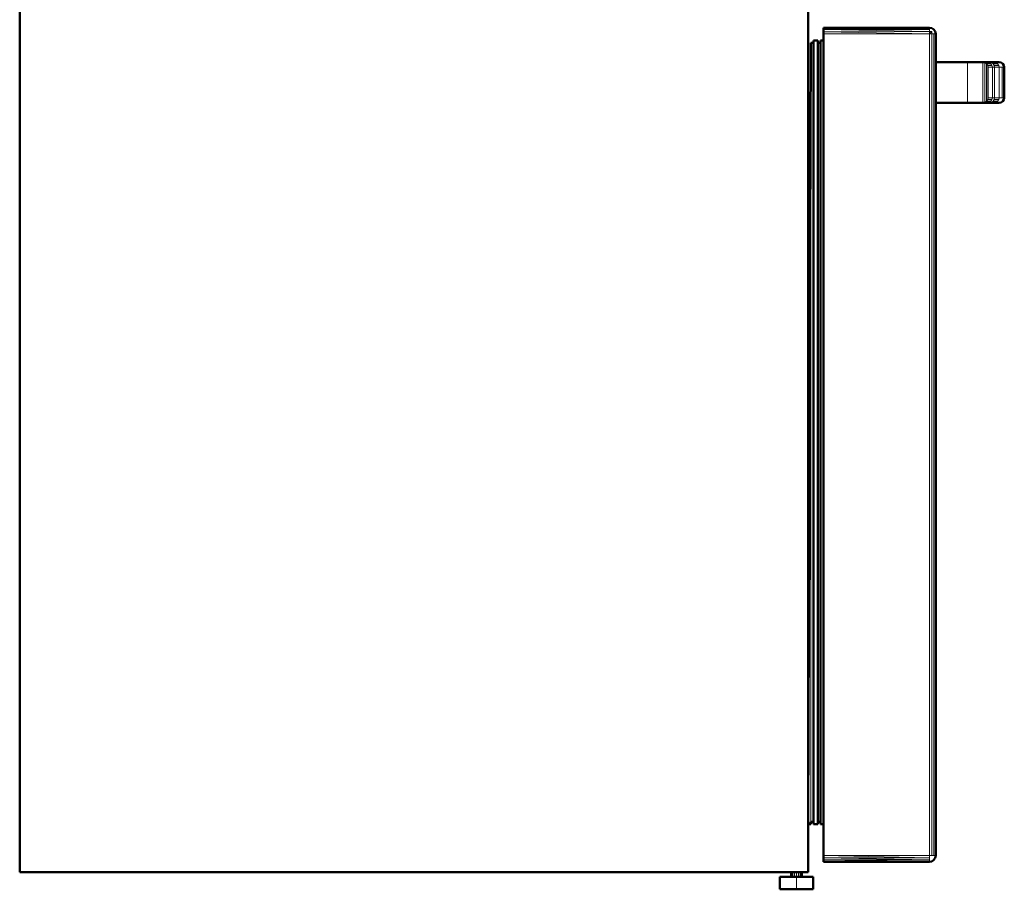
# Model space of a CAD drawing. Header units: inches. Extents: x 9 to 197, y 2 to 73.
# Tile 5 of 8: x 118 to 148, y 2 to 29. Entities that reach past the tile are written whole.
import ezdxf

# ---------------------------------------------------------------- set-up
doc = ezdxf.new("R2010")
doc.units = ezdxf.units.IN
doc.header["$MEASUREMENT"] = 0
doc.layers.add('Default', color=7, linetype='Continuous')

msp = doc.modelspace()

# ---------------------------------------------------------------- linework, layer by layer
at = {"layer": 'Default', "color": 254, "lineweight": 0, "true_color": 0xcccccc, "transparency": 33554687}
for p, q in [((118.094, 2.412), (118.094, 73.175)), ((142.383, 72.361), (142.384, 3.889)), ((142.859, 28.05), (142.859, 28.247)), ((142.859, 28.247), (146.121, 28.247)), ((146.121, 28.247), (146.121, 2.923)), ((142.467, 3.964), (142.467, 27.975)), ((142.467, 27.975), (142.55, 27.975)), ((142.55, 27.975), (142.55, 28.05)), ((142.55, 28.05), (142.684, 28.05)), ((142.55, 27.975), (142.55, 3.964)), ((142.55, 3.964), (142.55, 27.975)), ((142.684, 28.05), (142.684, 27.975)), ((142.684, 3.964), (142.684, 27.975)), ((142.684, 27.975), (142.767, 27.975)), ((142.684, 27.975), (142.684, 3.964)), ((142.767, 28.05), (142.859, 28.05)), ((142.767, 27.975), (142.767, 28.05)), ((142.767, 27.975), (142.767, 3.964)), ((142.767, 3.964), (142.767, 27.975)), ((142.859, 3.889), (142.859, 28.05)), ((142.859, 28.05), (142.859, 3.889)), ((146.313, 26.129), (146.313, 27.375)), ((146.313, 27.375), (147.293, 27.375)), ((147.293, 27.375), (147.293, 26.129)), ((147.293, 26.129), (147.293, 27.375)), ((147.293, 27.375), (147.767, 27.375)), ((147.767, 27.375), (147.767, 26.129)), ((147.293, 26.129), (146.313, 26.129)), ((147.767, 26.129), (147.293, 26.129)), ((142.55, 3.964), (142.467, 3.964)), ((142.55, 3.889), (142.55, 3.964)), ((142.767, 3.964), (142.684, 3.964)), ((142.684, 3.964), (142.684, 3.889)), ((142.767, 3.889), (142.767, 3.964)), ((142.384, 3.889), (142.383, 2.412)), ((142.684, 3.889), (142.55, 3.889)), ((142.859, 3.889), (142.767, 3.889)), ((142.859, 2.923), (142.859, 3.889)), ((146.121, 2.923), (142.859, 2.923)), ((141.861, 2.412), (118.094, 2.412)), ((141.874, 2.412), (141.861, 2.412)), ((141.909, 2.412), (141.874, 2.412)), ((141.962, 2.412), (141.909, 2.412)), ((142.025, 2.412), (141.962, 2.412)), ((142.088, 2.412), (142.025, 2.412)), ((142.141, 2.412), (142.088, 2.412)), ((142.176, 2.412), (142.141, 2.412)), ((142.189, 2.412), (142.176, 2.412)), ((142.383, 2.412), (142.189, 2.412))]:
    msp.add_line(p, q, dxfattribs=at).dxf.unprotected_set("ltscale", 0)
at = {"layer": 'Default', "color": 7, "lineweight": 50, "ltscale": 16.742304, "transparency": 33554687}
for p, q in [((118.094, 73.175), (118.094, 2.412)), ((142.384, 3.889), (142.383, 72.361)), ((146.121, 28.439), (142.859, 28.439)), ((142.859, 28.439), (142.859, 28.425)), ((142.859, 28.425), (142.859, 28.383)), ((142.859, 28.383), (142.859, 28.318)), ((142.859, 28.318), (142.859, 28.247)), ((142.859, 28.247), (142.859, 28.05)), ((146.194, 28.424), (146.121, 28.439)), ((146.256, 28.383), (146.194, 28.424)), ((146.298, 28.321), (146.256, 28.383)), ((146.313, 28.247), (146.298, 28.321)), ((146.313, 27.375), (146.313, 28.247)), ((142.384, 3.889), (142.467, 27.975)), ((142.55, 27.975), (142.467, 27.975)), ((142.684, 28.05), (142.55, 28.05)), ((142.55, 28.05), (142.55, 27.975)), ((142.55, 27.975), (142.55, 3.964)), ((142.684, 27.975), (142.684, 28.05)), ((142.767, 27.975), (142.684, 27.975)), ((142.684, 3.964), (142.684, 27.975)), ((142.859, 28.05), (142.767, 28.05)), ((142.767, 28.05), (142.767, 27.975)), ((142.767, 27.975), (142.767, 3.964)), ((142.859, 28.05), (142.859, 3.889)), ((146.313, 26.129), (146.313, 27.375)), ((147.293, 27.375), (146.313, 27.375)), ((147.293, 27.375), (147.767, 27.375)), ((147.767, 27.375), (147.903, 27.375)), ((147.974, 27.375), (147.903, 27.375)), ((148.111, 27.375), (147.974, 27.375)), ((148.208, 27.375), (148.111, 27.375)), ((148.259, 27.375), (148.208, 27.375)), ((148.259, 27.375), (148.272, 27.375)), ((148.316, 27.364), (148.259, 27.375)), ((148.329, 27.364), (148.272, 27.375)), ((148.329, 27.364), (148.316, 27.364)), ((148.381, 27.329), (148.329, 27.364)), ((148.416, 27.277), (148.381, 27.329)), ((148.427, 27.22), (148.416, 27.277)), ((148.427, 26.284), (148.427, 27.22)), ((146.313, 2.923), (146.313, 26.129)), ((146.313, 26.129), (147.293, 26.129)), ((147.293, 26.129), (147.767, 26.129)), ((147.767, 26.129), (147.903, 26.129)), ((147.974, 26.129), (147.903, 26.129)), ((148.111, 26.129), (147.974, 26.129)), ((148.111, 26.129), (148.208, 26.129)), ((148.208, 26.129), (148.259, 26.129)), ((148.316, 26.14), (148.259, 26.129)), ((148.259, 26.129), (148.272, 26.129)), ((148.272, 26.129), (148.329, 26.14)), ((148.329, 26.14), (148.316, 26.14)), ((148.329, 26.14), (148.381, 26.175)), ((148.381, 26.175), (148.416, 26.227)), ((148.416, 26.227), (148.427, 26.284)), ((142.467, 3.964), (142.55, 3.964)), ((142.467, 3.889), (142.467, 3.964)), ((142.55, 3.964), (142.55, 3.889)), ((142.684, 3.964), (142.767, 3.964)), ((142.684, 3.889), (142.684, 3.964)), ((142.767, 3.964), (142.767, 3.889)), ((142.383, 2.412), (142.384, 3.889)), ((142.384, 3.889), (142.467, 3.889)), ((142.55, 3.889), (142.684, 3.889)), ((142.767, 3.889), (142.859, 3.889)), ((142.859, 3.889), (142.859, 2.923)), ((142.859, 2.923), (142.859, 2.852)), ((142.859, 2.852), (142.859, 2.788)), ((142.859, 2.788), (142.859, 2.745)), ((142.859, 2.745), (142.859, 2.732)), ((142.859, 2.732), (146.121, 2.732)), ((146.121, 2.732), (146.194, 2.746)), ((146.194, 2.746), (146.256, 2.788)), ((146.256, 2.788), (146.298, 2.85)), ((146.298, 2.85), (146.313, 2.923)), ((118.094, 2.412), (141.861, 2.412)), ((141.861, 2.266), (141.511, 2.266)), ((141.511, 2.266), (141.511, 1.884)), ((141.861, 2.412), (141.861, 2.266)), ((141.874, 2.412), (141.861, 2.412)), ((141.874, 2.266), (141.861, 2.266)), ((141.909, 2.412), (141.874, 2.412)), ((141.874, 2.266), (141.909, 2.266)), ((141.962, 2.412), (141.909, 2.412)), ((141.909, 2.266), (141.962, 2.266)), ((142.025, 2.412), (141.962, 2.412)), ((141.962, 2.266), (142.025, 2.266)), ((142.088, 2.412), (142.025, 2.412)), ((142.025, 2.266), (142.088, 2.266)), ((142.141, 2.412), (142.088, 2.412)), ((142.088, 2.266), (142.141, 2.266)), ((142.176, 2.412), (142.141, 2.412)), ((142.141, 2.266), (142.176, 2.266)), ((142.189, 2.412), (142.176, 2.412)), ((142.176, 2.266), (142.189, 2.266)), ((142.189, 2.412), (142.383, 2.412)), ((142.189, 2.412), (142.189, 2.266)), ((142.54, 2.266), (142.189, 2.266)), ((142.54, 2.266), (142.54, 1.884)), ((141.511, 1.884), (142.025, 1.884)), ((142.025, 1.884), (142.54, 1.884))]:
    msp.add_line(p, q, dxfattribs=at)
at = {"layer": 'Default', "color": 252, "lineweight": 0, "true_color": 0x8f8f8f, "transparency": 33554687}
for p, q in [((146.121, 28.424), (142.859, 28.439)), ((142.859, 28.439), (146.121, 28.439)), ((142.859, 28.425), (146.121, 28.424)), ((146.121, 28.383), (142.859, 28.425)), ((146.121, 28.439), (146.121, 28.424)), ((146.121, 28.424), (146.121, 28.383)), ((146.256, 2.923), (146.256, 28.247)), ((146.256, 28.247), (146.298, 28.247)), ((146.298, 2.923), (146.298, 28.247)), ((146.298, 28.247), (146.313, 28.247)), ((146.298, 28.247), (146.298, 2.923)), ((146.313, 28.247), (146.313, 27.375)), ((146.313, 27.375), (146.313, 26.129)), ((146.313, 26.129), (146.313, 2.923)), ((146.121, 2.746), (142.859, 2.788)), ((142.859, 2.788), (146.121, 2.788)), ((146.121, 2.788), (146.121, 2.746)), ((146.298, 2.923), (146.256, 2.923)), ((146.313, 2.923), (146.298, 2.923)), ((141.874, 2.266), (141.874, 2.412)), ((141.874, 2.412), (141.909, 2.412)), ((141.909, 2.266), (141.874, 2.266)), ((141.909, 2.412), (141.909, 2.266)), ((142.141, 2.266), (142.141, 2.412)), ((142.141, 2.412), (142.176, 2.412)), ((142.176, 2.266), (142.141, 2.266)), ((142.176, 2.412), (142.176, 2.266)), ((142.176, 2.266), (142.176, 2.412)), ((142.176, 2.412), (142.189, 2.412)), ((142.189, 2.266), (142.176, 2.266)), ((142.189, 2.412), (142.189, 2.266))]:
    msp.add_line(p, q, dxfattribs=at).dxf.unprotected_set("ltscale", 0)
at = {"layer": 'Default', "color": 252, "lineweight": 0, "true_color": 0x8e8e8e, "transparency": 33554687}
for p, q in [((142.859, 28.383), (142.859, 28.425)), ((142.859, 28.425), (146.121, 28.383)), ((146.121, 28.383), (142.859, 28.383)), ((142.859, 2.745), (142.859, 2.788)), ((142.859, 2.788), (146.121, 2.746)), ((146.121, 2.746), (142.859, 2.745)), ((142.859, 2.745), (146.121, 2.732)), ((142.859, 2.732), (142.859, 2.745)), ((146.121, 2.732), (142.859, 2.732))]:
    msp.add_line(p, q, dxfattribs=at).dxf.unprotected_set("ltscale", 0)
at = {"layer": 'Default', "color": 253, "lineweight": 0, "true_color": 0xb5b5b5, "transparency": 33554687}
for p, q in [((142.859, 28.383), (146.121, 28.383)), ((146.121, 28.321), (142.859, 28.383)), ((142.859, 28.383), (146.121, 28.321)), ((142.859, 28.318), (142.859, 28.383)), ((146.121, 28.321), (142.859, 28.318)), ((146.121, 28.383), (146.121, 28.321)), ((146.194, 2.923), (146.194, 28.247)), ((146.194, 28.247), (146.256, 28.247)), ((146.256, 28.247), (146.256, 2.923)), ((146.121, 2.788), (142.859, 2.852)), ((142.859, 2.852), (146.121, 2.85)), ((142.859, 2.788), (142.859, 2.852)), ((142.859, 2.852), (146.121, 2.788)), ((146.121, 2.788), (142.859, 2.788)), ((146.121, 2.85), (146.121, 2.788)), ((146.256, 2.923), (146.194, 2.923)), ((141.909, 2.266), (141.909, 2.412)), ((141.909, 2.412), (141.962, 2.412)), ((141.962, 2.266), (141.909, 2.266)), ((141.962, 2.412), (141.962, 2.266)), ((142.088, 2.266), (142.088, 2.412)), ((142.088, 2.412), (142.141, 2.412)), ((142.141, 2.266), (142.088, 2.266)), ((142.141, 2.412), (142.141, 2.266))]:
    msp.add_line(p, q, dxfattribs=at).dxf.unprotected_set("ltscale", 0)
at = {"layer": 'Default', "color": 9, "lineweight": 0, "true_color": 0xc9c9c9, "transparency": 33554687}
for p, q in [((142.859, 28.318), (146.121, 28.321)), ((142.859, 28.247), (142.859, 28.318)), ((142.859, 28.318), (146.121, 28.247)), ((146.121, 28.247), (142.859, 28.318)), ((146.121, 28.247), (142.859, 28.247)), ((146.121, 28.321), (146.121, 28.247)), ((146.121, 2.923), (146.121, 28.247)), ((146.121, 28.247), (146.194, 28.247)), ((146.194, 28.247), (146.194, 2.923)), ((147.767, 26.129), (147.767, 27.375)), ((147.767, 27.375), (147.825, 27.364)), ((147.825, 27.364), (147.825, 26.14)), ((147.825, 26.14), (147.767, 26.129)), ((146.121, 2.85), (142.859, 2.923)), ((142.859, 2.923), (146.121, 2.923)), ((142.859, 2.852), (142.859, 2.923)), ((142.859, 2.923), (146.121, 2.85)), ((146.121, 2.85), (142.859, 2.852)), ((146.194, 2.923), (146.121, 2.923)), ((146.121, 2.923), (146.121, 2.85)), ((141.962, 2.266), (141.962, 2.412)), ((141.962, 2.412), (142.025, 2.412)), ((142.025, 2.266), (141.962, 2.266)), ((142.025, 2.412), (142.025, 2.266)), ((142.025, 2.266), (142.025, 2.412)), ((142.025, 2.412), (142.088, 2.412)), ((142.088, 2.266), (142.025, 2.266)), ((142.088, 2.412), (142.088, 2.266))]:
    msp.add_line(p, q, dxfattribs=at).dxf.unprotected_set("ltscale", 0)
at = {"layer": 'Default', "color": 9, "lineweight": 0, "true_color": 0xc6c6c6, "transparency": 33554687}
for p, q in [((146.121, 28.247), (146.121, 28.321)), ((146.121, 28.321), (146.193, 28.319)), ((146.121, 28.247), (146.193, 28.319)), ((146.193, 28.319), (146.121, 28.247)), ((146.194, 28.247), (146.121, 28.247)), ((146.193, 28.319), (146.194, 28.247))]:
    msp.add_line(p, q, dxfattribs=at).dxf.unprotected_set("ltscale", 0)
at = {"layer": 'Default', "color": 250, "lineweight": 0, "true_color": 0x444444, "transparency": 33554687}
for p, q in [((142.384, 3.889), (142.467, 27.975)), ((142.467, 27.975), (142.467, 3.964)), ((142.384, 3.889), (142.467, 3.964)), ((142.467, 3.964), (142.384, 3.889)), ((142.467, 3.964), (142.467, 3.889)), ((142.467, 3.889), (142.384, 3.889))]:
    msp.add_line(p, q, dxfattribs=at).dxf.unprotected_set("ltscale", 0)
at = {"layer": 'Default', "color": 9, "lineweight": 0, "true_color": 0xb7b7b7, "transparency": 33554687}
for p, q in [((147.825, 26.14), (147.825, 27.364)), ((147.825, 27.364), (147.88, 27.33)), ((147.88, 27.33), (147.88, 26.174)), ((147.88, 26.174), (147.825, 26.14))]:
    msp.add_line(p, q, dxfattribs=at).dxf.unprotected_set("ltscale", 0)
at = {"layer": 'Default', "color": 251, "lineweight": 0, "true_color": 0x484848, "transparency": 33554687}
for p, q in [((147.88, 27.33), (147.825, 27.364)), ((147.825, 27.364), (147.96, 27.364)), ((148.012, 27.329), (147.88, 27.33)), ((147.96, 27.364), (148.012, 27.329)), ((148.266, 26.284), (148.266, 27.22)), ((148.266, 27.22), (148.363, 27.22)), ((148.363, 27.22), (148.363, 26.284)), ((147.825, 26.14), (147.88, 26.174)), ((147.96, 26.14), (147.825, 26.14)), ((147.88, 26.174), (148.012, 26.175)), ((148.012, 26.175), (147.96, 26.14)), ((148.363, 26.284), (148.266, 26.284))]:
    msp.add_line(p, q, dxfattribs=at).dxf.unprotected_set("ltscale", 0)
at = {"layer": 'Default', "color": 252, "lineweight": 0, "true_color": 0x939393, "transparency": 33554687}
for p, q in [((147.88, 26.174), (147.88, 27.33)), ((147.88, 27.33), (147.918, 27.277)), ((147.918, 27.277), (147.918, 26.226)), ((147.918, 26.226), (147.88, 26.174))]:
    msp.add_line(p, q, dxfattribs=at).dxf.unprotected_set("ltscale", 0)
at = {"layer": 'Default', "color": 251, "lineweight": 0, "true_color": 0x4b4b4b, "transparency": 33554687}
for p, q in [((147.918, 27.277), (147.88, 27.33)), ((147.88, 27.33), (148.012, 27.329)), ((148.012, 27.329), (148.047, 27.277)), ((148.047, 27.277), (147.918, 27.277)), ((148.058, 26.284), (148.058, 27.22)), ((148.058, 27.22), (148.129, 27.22)), ((148.129, 27.22), (148.129, 26.284)), ((147.88, 26.174), (147.918, 26.226)), ((148.012, 26.175), (147.88, 26.174)), ((147.918, 26.226), (148.047, 26.227)), ((148.047, 26.227), (148.012, 26.175)), ((148.129, 26.284), (148.058, 26.284))]:
    msp.add_line(p, q, dxfattribs=at).dxf.unprotected_set("ltscale", 0)
at = {"layer": 'Default', "color": 49, "lineweight": 0, "true_color": 0x474747, "transparency": 33554687}
for p, q in [((148.031, 27.364), (147.974, 27.375)), ((147.974, 27.375), (148.111, 27.375)), ((148.083, 27.329), (148.031, 27.364)), ((148.031, 27.364), (148.168, 27.364)), ((148.168, 27.364), (148.031, 27.364)), ((148.22, 27.329), (148.083, 27.329)), ((148.111, 27.375), (148.168, 27.364)), ((148.168, 27.364), (148.22, 27.329)), ((147.974, 26.129), (148.031, 26.14)), ((148.111, 26.129), (147.974, 26.129)), ((148.031, 26.14), (148.083, 26.175)), ((148.168, 26.14), (148.031, 26.14)), ((148.031, 26.14), (148.168, 26.14)), ((148.083, 26.175), (148.22, 26.175)), ((148.168, 26.14), (148.111, 26.129)), ((148.22, 26.175), (148.168, 26.14))]:
    msp.add_line(p, q, dxfattribs=at).dxf.unprotected_set("ltscale", 0)
at = {"layer": 'Default', "color": 251, "lineweight": 0, "true_color": 0x494949, "transparency": 33554687}
for p, q in [((148.118, 27.277), (148.083, 27.329)), ((148.083, 27.329), (148.22, 27.329)), ((148.22, 27.329), (148.255, 27.277)), ((148.255, 27.277), (148.118, 27.277)), ((148.083, 26.175), (148.118, 26.227)), ((148.22, 26.175), (148.083, 26.175)), ((148.118, 26.227), (148.255, 26.227)), ((148.255, 26.227), (148.22, 26.175))]:
    msp.add_line(p, q, dxfattribs=at).dxf.unprotected_set("ltscale", 0)
at = {"layer": 'Default', "color": 251, "lineweight": 0, "true_color": 0x4c4c4c, "transparency": 33554687}
for p, q in [((147.932, 27.22), (147.918, 27.277)), ((147.918, 27.277), (148.047, 27.277)), ((148.058, 27.22), (147.932, 27.22)), ((148.047, 27.277), (148.058, 27.22)), ((147.918, 26.226), (147.932, 26.284)), ((148.047, 26.227), (147.918, 26.226)), ((147.932, 26.284), (148.058, 26.284)), ((148.058, 26.284), (148.047, 26.227))]:
    msp.add_line(p, q, dxfattribs=at).dxf.unprotected_set("ltscale", 0)
at = {"layer": 'Default', "color": 251, "lineweight": 0, "true_color": 0x4d4d4d, "transparency": 33554687}
for p, q in [((147.918, 26.226), (147.918, 27.277)), ((147.918, 27.277), (147.932, 27.22)), ((147.932, 27.22), (148.058, 27.22)), ((147.932, 26.284), (147.932, 27.22)), ((147.932, 27.22), (147.932, 26.284)), ((148.058, 27.22), (148.058, 26.284)), ((147.932, 26.284), (147.918, 26.226)), ((148.058, 26.284), (147.932, 26.284))]:
    msp.add_line(p, q, dxfattribs=at).dxf.unprotected_set("ltscale", 0)
at = {"layer": 'Default', "color": 251, "lineweight": 0, "true_color": 0x4a4a4a, "transparency": 33554687}
for p, q in [((148.129, 27.22), (148.118, 27.277)), ((148.118, 27.277), (148.255, 27.277)), ((148.129, 26.284), (148.129, 27.22)), ((148.129, 27.22), (148.266, 27.22)), ((148.266, 27.22), (148.129, 27.22)), ((148.255, 27.277), (148.266, 27.22)), ((148.266, 27.22), (148.266, 26.284)), ((148.118, 26.227), (148.129, 26.284)), ((148.255, 26.227), (148.118, 26.227)), ((148.129, 26.284), (148.266, 26.284)), ((148.266, 26.284), (148.129, 26.284)), ((148.266, 26.284), (148.255, 26.227))]:
    msp.add_line(p, q, dxfattribs=at).dxf.unprotected_set("ltscale", 0)
at = {"layer": 'Default', "color": 49, "lineweight": 0, "true_color": 0x464646, "transparency": 33554687}
for p, q in [((148.363, 26.284), (148.363, 27.22)), ((148.363, 27.22), (148.414, 27.22)), ((148.414, 27.22), (148.414, 26.284)), ((148.414, 26.284), (148.363, 26.284))]:
    msp.add_line(p, q, dxfattribs=at).dxf.unprotected_set("ltscale", 0)
at = {"layer": 'Default', "color": 255, "lineweight": 0, "transparency": 33554687}
for p, q in [((147.767, 26.129), (147.825, 26.14)), ((147.903, 26.129), (147.767, 26.129)), ((147.825, 26.14), (147.96, 26.14)), ((147.96, 26.14), (147.903, 26.129))]:
    msp.add_line(p, q, dxfattribs=at).dxf.unprotected_set("ltscale", 0)
at = {"layer": 'Default', "color": 9, "lineweight": 0, "true_color": 0xb9b9b9, "transparency": 33554687}
for p, q in [((141.511, 2.266), (141.861, 2.266)), ((141.511, 1.884), (141.511, 2.266)), ((141.861, 2.266), (141.874, 2.266)), ((141.874, 2.266), (141.909, 2.266)), ((141.909, 2.266), (141.962, 2.266)), ((141.962, 2.266), (142.025, 2.266)), ((142.025, 1.884), (142.025, 2.266)), ((142.025, 2.266), (142.088, 2.266)), ((142.025, 2.266), (142.025, 1.884)), ((142.088, 2.266), (142.141, 2.266)), ((142.141, 2.266), (142.176, 2.266)), ((142.176, 2.266), (142.189, 2.266)), ((142.189, 2.266), (142.54, 2.266)), ((142.54, 2.266), (142.54, 1.884)), ((142.025, 1.884), (141.511, 1.884)), ((142.54, 1.884), (142.025, 1.884))]:
    msp.add_line(p, q, dxfattribs=at).dxf.unprotected_set("ltscale", 0)

doc.saveas('drawing.dxf')
